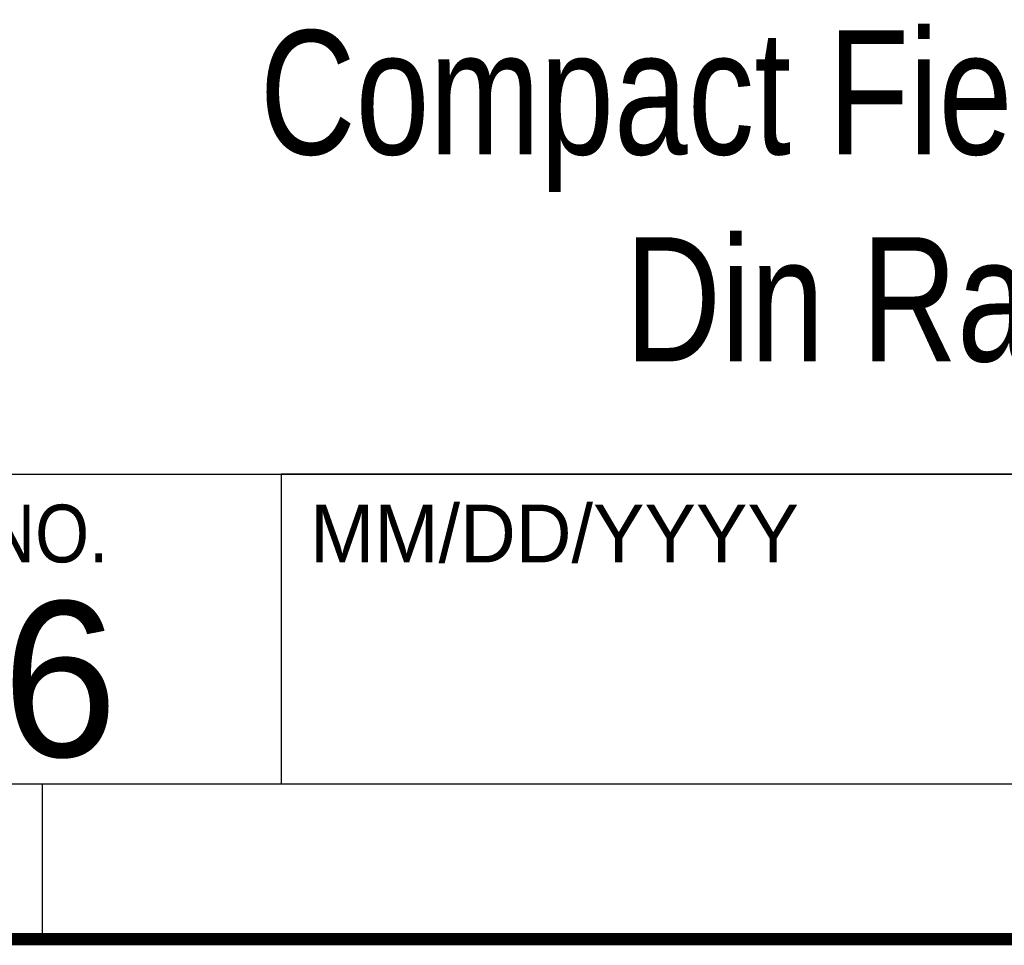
# Model space of a CAD drawing. Header units: inches. Extents: x 0 to 22, y 0 to 17.
# Tile 6 of 10: x 17.6 to 19.2, y 0.5 to 2. Entities that reach past the tile are written whole.
import ezdxf

# ---------------------------------------------------------------- set-up
doc = ezdxf.new("R2010")
doc.units = ezdxf.units.IN
doc.header["$LTSCALE"] = 1.21
doc.header["$MEASUREMENT"] = 0
doc.layers.get('0').update_dxf_attribs({"linetype": 'CONTINUOUS'})
doc.styles.get("Standard").update_dxf_attribs({"font": 'txt', "width": 0.8})

msp = doc.modelspace()

# ---------------------------------------------------------------- linework, layer by layer
at = {"color": 2, "linetype": 'CONTINUOUS'}
for p, q in [((16.3737, 1.2496), (21.5037, 1.2496)), ((18.01, 1.25), (21.5, 1.25)), ((18.01, 1.25), (18.01, 0.75)), ((16.3748, 0.7501), (17.6248, 0.7501)), ((16.375, 0.75), (21.5, 0.75)), ((17.6248, 0.7501), (17.6248, 0.5001)), ((18.01, 0.75), (21.5, 0.75)), ((16.3748, 0.5001), (17.6248, 0.5001))]:
    msp.add_line(p, q, dxfattribs=at)
at = {"color": 7, "linetype": 'CONTINUOUS', "const_width": 0.02}
msp.add_lwpolyline([(0.5, 0.5), (21.5, 0.5)], dxfattribs=at)

# ---------------------------------------------------------------- texts
at = {"color": 2, "linetype": 'CONTINUOUS'}
msp.add_text('MM/DD/YYYY', height=0.093, dxfattribs=at).set_placement((18.0565, 1.1072))
at = {"color": 2, "linetype": 'CONTINUOUS', "width": 0.9}
msp.add_text('CODE IDENT NO.', height=0.093, dxfattribs=at).set_placement((16.8114, 1.1072))
at = {"color": 7, "linetype": 'CONTINUOUS'}
msp.add_text('7U296', height=0.25, dxfattribs=at).set_placement((16.7614, 0.7941))
at = {"color": 7, "linetype": 'CONTINUOUS', "insert": (18.9387, 1.9646), "char_height": 0.2, "width": 3.04, "attachment_point": 2}
msp.add_mtext('Compact Field Point\\PDin Rail', dxfattribs=at)

doc.saveas('drawing.dxf')
